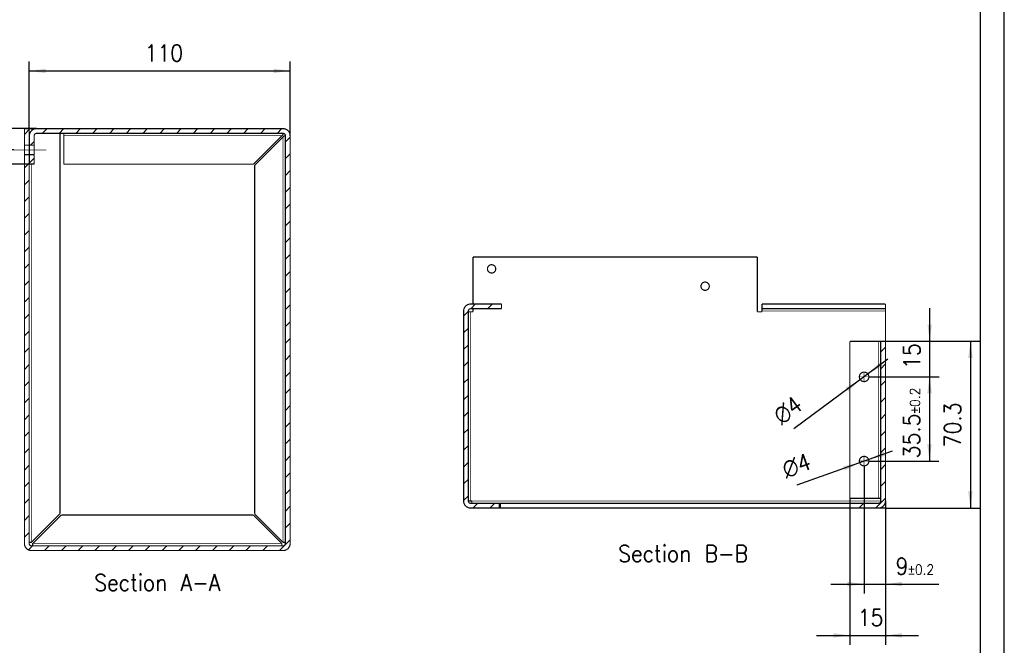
# Model space of a CAD drawing. Header units: inches. Extents: x -1790 to -602, y -1283 to -443.
# Tile 9 of 10: x -1017 to -602, y -1025 to -761. Entities that reach past the tile are written whole.
import ezdxf

# ---------------------------------------------------------------- set-up
doc = ezdxf.new("R2010")
doc.units = ezdxf.units.IN
doc.linetypes.add('DOT_CENTER', pattern=[14, 12, -1, 0, -1])
doc.layers.add('1', color=7, linetype='Continuous')
doc.styles.add('CONVERTER_11', font='txt.shx', dxfattribs={"width": 0.9})
doc.dimstyles.new('ME10_DIM_10', dxfattribs={"dimtxt": 7, "dimasz": 7, "dimexe": 4, "dimexo": 0, "dimgap": 4, "dimtad": 1, "dimdec": 1, "dimdsep": 46, "dimtxsty": 'CONVERTER_11', "dimsah": 1, "dimcen": 0.09, "dimclrd": 2, "dimclre": 2, "dimclrt": 7, "dimadec": 0, "dimazin": 0, "dimtol": 1, "dimtp": 0.2, "dimtm": 0.2, "dimtfac": 0.6, "dimtdec": 1, "dimtmove": 0, "dimatfit": 3, "dimfxl": 1, "dimtolj": 1, "dimtzin": 0, "dimarcsym": 0})
doc.dimstyles.new('ME10_DIM_11', dxfattribs={"dimtxt": 7, "dimasz": 7, "dimexe": 4, "dimexo": 0, "dimgap": 4, "dimtad": 1, "dimdec": 1, "dimdsep": 46, "dimtxsty": 'CONVERTER_11', "dimsah": 1, "dimcen": 0.09, "dimclrd": 2, "dimclre": 2, "dimclrt": 7, "dimadec": 0, "dimazin": 0, "dimtfac": 1, "dimtdec": 4, "dimtmove": 0, "dimatfit": 3, "dimfxl": 1, "dimtolj": 1, "dimtzin": 0, "dimarcsym": 0})
doc.dimstyles.new('ME10_DIM_12', dxfattribs={"dimtxt": 7, "dimasz": 7, "dimexe": 4, "dimexo": 0, "dimgap": 4, "dimtad": 1, "dimdec": 1, "dimdsep": 46, "dimtxsty": 'CONVERTER_11', "dimsah": 1, "dimcen": 0.09, "dimclrd": 2, "dimclre": 2, "dimclrt": 7, "dimadec": 0, "dimazin": 0, "dimtfac": 1, "dimtdec": 4, "dimtmove": 0, "dimatfit": 3, "dimfxl": 1, "dimtolj": 1, "dimtzin": 0, "dimarcsym": 0})
doc.dimstyles.new('ME10_DIM_13', dxfattribs={"dimtxt": 7, "dimasz": 7, "dimexe": 4, "dimexo": 0, "dimgap": 4, "dimtad": 1, "dimdec": 1, "dimdsep": 46, "dimtxsty": 'CONVERTER_11', "dimsah": 1, "dimcen": 0.09, "dimclrd": 2, "dimclre": 2, "dimclrt": 7, "dimadec": 0, "dimazin": 0, "dimtol": 1, "dimtp": 0.2, "dimtm": 0.2, "dimtfac": 0.6, "dimtdec": 1, "dimtmove": 0, "dimatfit": 3, "dimfxl": 1, "dimtolj": 1, "dimtzin": 0, "dimarcsym": 0})
doc.dimstyles.new('ME10_DIM_14', dxfattribs={"dimtxt": 7, "dimasz": 7, "dimexe": 4, "dimexo": 0, "dimgap": 4, "dimtad": 1, "dimdec": 1, "dimdsep": 46, "dimtxsty": 'CONVERTER_11', "dimsah": 1, "dimcen": 0.09, "dimclrd": 2, "dimclre": 2, "dimclrt": 7, "dimadec": 0, "dimazin": 0, "dimtfac": 1, "dimtdec": 4, "dimtmove": 0, "dimatfit": 3, "dimfxl": 1, "dimtolj": 1, "dimtzin": 0, "dimarcsym": 0})
doc.dimstyles.new('ME10_DIM_15', dxfattribs={"dimtxt": 7, "dimasz": 7, "dimexe": 4, "dimexo": 0, "dimgap": 4, "dimtad": 1, "dimdec": 1, "dimdsep": 46, "dimtxsty": 'CONVERTER_11', "dimsah": 1, "dimcen": 0.09, "dimclrd": 2, "dimclre": 2, "dimclrt": 7, "dimadec": 0, "dimazin": 0, "dimtfac": 1, "dimtdec": 4, "dimtmove": 0, "dimatfit": 3, "dimfxl": 1, "dimtolj": 1, "dimtzin": 0, "dimarcsym": 0})
doc.dimstyles.new('ME10_DIM_16', dxfattribs={"dimtxt": 7, "dimasz": 7, "dimexe": 4, "dimexo": 0, "dimgap": 4, "dimtad": 1, "dimdec": 1, "dimdsep": 46, "dimtxsty": 'CONVERTER_11', "dimsah": 1, "dimcen": 0.09, "dimclrd": 2, "dimclre": 2, "dimclrt": 7, "dimadec": 0, "dimazin": 0, "dimtfac": 1, "dimtdec": 4, "dimtmove": 0, "dimatfit": 3, "dimfxl": 1, "dimtolj": 1, "dimtzin": 0, "dimarcsym": 0})
doc.dimstyles.new('ME10_DIM_17', dxfattribs={"dimtxt": 7, "dimasz": 7, "dimexe": 4, "dimexo": 0, "dimgap": 4, "dimtad": 1, "dimdec": 1, "dimdsep": 46, "dimtxsty": 'CONVERTER_11', "dimsah": 1, "dimcen": 0.09, "dimclrd": 2, "dimclre": 2, "dimclrt": 7, "dimadec": 0, "dimazin": 0, "dimtfac": 1, "dimtdec": 4, "dimtmove": 0, "dimatfit": 3, "dimfxl": 1, "dimtolj": 1, "dimtzin": 0, "dimarcsym": 0})
pattern_1 = [(225, (0, 0), (3.535534, -3.535534), [])]
pattern_2 = [(45, (0, 0), (-3.535534, 3.535534), [])]

# ---------------------------------------------------------------- blocks, each defined once
blk = doc.blocks.new('rev_supp_piede__2', base_point=(-1430.9, -2250.2))
at = {"linetype": 'Continuous'}
h = blk.add_hatch(dxfattribs=at)
h.set_pattern_fill('_USER', color=253, scale=5, angle=225, pattern_type=0)
h.set_pattern_definition(pattern_1)
edge = h.paths.add_edge_path()
edge.add_line((-1427.9, -2166.2), (-1414.9, -2166.2))
edge.add_line((-1414.9, -2166.2), (-1414.9, -2164.2))
edge.add_line((-1414.9, -2164.2), (-1427.9, -2164.2))
edge.add_arc((-1427.9, -2167.2), 3, 90, 180)
edge.add_line((-1430.9, -2167.2), (-1430.9, -2247.2))
edge.add_arc((-1427.9, -2247.2), 3, 180, 270)
edge.add_line((-1427.9, -2250.2), (-1415.9, -2250.2))
edge.add_line((-1415.9, -2250.2), (-1415.9, -2248.2))
edge.add_line((-1415.9, -2248.2), (-1427.4, -2248.2))
edge.add_line((-1427.4, -2248.2), (-1427.9, -2248.2))
edge.add_arc((-1427.9, -2247.2), 1, 180, 270, ccw=False)
edge.add_line((-1428.9, -2247.2), (-1428.9, -2167.5))
edge.add_line((-1428.9, -2167.5), (-1428.9, -2167.2))
edge.add_arc((-1427.9, -2167.2), 1, 90, 180, ccw=False)
h = blk.add_hatch(dxfattribs=at)
h.set_pattern_fill('_USER', color=253, scale=5, angle=225, pattern_type=0)
h.set_pattern_definition(pattern_1)
edge = h.paths.add_edge_path()
edge.add_line((-1256.1, -2250.2), (-1268.1, -2250.2))
edge.add_line((-1268.1, -2250.2), (-1268.1, -2248.2))
edge.add_line((-1268.1, -2248.2), (-1256.1, -2248.2))
edge.add_arc((-1256.1, -2247.2), 1, 270, 360)
edge.add_line((-1255.1, -2247.2), (-1255.1, -2246.1))
edge.add_line((-1255.1, -2246.1), (-1255.1, -2179.9))
edge.add_line((-1255.1, -2179.9), (-1253.1, -2179.9))
edge.add_line((-1253.1, -2179.9), (-1253.1, -2247.2))
edge.add_arc((-1256.1, -2247.2), 3, -90, 0, ccw=False)
at = {"color": 7, "linetype": 'Continuous', "const_width": 0.5}
for points in [[(-1307.1, -2144.4), (-1426.9, -2144.4)], [(-1426.9, -2144.4), (-1426.9, -2164.2)], [(-1307.1, -2167.5), (-1307.1, -2144.4)], [(-1414.9, -2164.2), (-1427.9, -2164.2)], [(-1427.9, -2166.2), (-1414.9, -2166.2)], [(-1426.9, -2166.2), (-1426.9, -2167.5)], [(-1414.9, -2164.2), (-1414.9, -2166.2)], [(-1305.1, -2164.2), (-1253.1, -2164.2)], [(-1305.1, -2164.2), (-1305.1, -2166.2)], [(-1253.1, -2166.2), (-1305.1, -2166.2)], [(-1305.1, -2167.2), (-1305.1, -2166.2)], [(-1253.1, -2166.2), (-1253.1, -2164.2)], [(-1253.1, -2167.2), (-1253.1, -2166.2)], [(-1430.9, -2167.2), (-1430.9, -2247.2)], [(-1428.9, -2167.2), (-1428.9, -2167.5)], [(-1428.9, -2167.5), (-1427.9, -2167.5)], [(-1428.9, -2167.5), (-1428.9, -2247.2)], [(-1427.9, -2167.5), (-1426.9, -2167.5)], [(-1307.1, -2167.5), (-1305.1, -2167.5)], [(-1305.1, -2167.5), (-1305.1, -2167.2)], [(-1253.1, -2167.2), (-1253.1, -2179.9)], [(-1268.1, -2179.9), (-1268.1, -2246.1)], [(-1268.1, -2179.9), (-1256.1, -2179.9)], [(-1255.1, -2179.9), (-1256.1, -2179.9)], [(-1255.1, -2179.9), (-1255.1, -2246.1)], [(-1253.1, -2179.9), (-1255.1, -2179.9)], [(-1253.1, -2179.9), (-1253.1, -2247.2)], [(-1428.9, -2247.2), (-1427.9, -2247.2)], [(-1427.9, -2247.2), (-1427.4, -2247.2)], [(-1427.9, -2248.2), (-1427.4, -2248.2)], [(-1427.4, -2248.2), (-1427.4, -2247.2)], [(-1427.4, -2248.2), (-1415.9, -2248.2)], [(-1415.9, -2250.2), (-1415.9, -2248.2)], [(-1415.9, -2248.2), (-1415.4, -2248.2)], [(-1268.1, -2248.2), (-1415.4, -2248.2)], [(-1415.4, -2248.2), (-1415.4, -2250.2)], [(-1268.1, -2246.1), (-1256.1, -2246.1)], [(-1268.1, -2248.2), (-1268.1, -2250.2)], [(-1256.1, -2248.2), (-1268.1, -2248.2)], [(-1255.1, -2246.1), (-1256.1, -2246.1)], [(-1255.1, -2246.1), (-1255.1, -2247.2)], [(-1253.1, -2248.2), (-1253.27, -2248.2)], [(-1253.1, -2248.2), (-1253.1, -2247.2)], [(-1253.1, -2250.2), (-1253.1, -2248.2)], [(-1427.9, -2250.2), (-1415.9, -2250.2)], [(-1415.9, -2250.2), (-1415.4, -2250.2)], [(-1268.1, -2250.2), (-1415.4, -2250.2)], [(-1256.1, -2250.2), (-1268.1, -2250.2)], [(-1253.1, -2250.2), (-1256.1, -2250.2)]]:
    blk.add_lwpolyline(points, dxfattribs=at)
for points in [[(-1420.85, -2149.4, 1), (-1417.35, -2149.4, 1)], [(-1330.85, -2156.7, 1), (-1327.35, -2156.7, 1)], [(-1264.1, -2194.9, 1), (-1260.1, -2194.9, 1)], [(-1264.1, -2230.4, 1), (-1260.1, -2230.4, 1)]]:
    blk.add_lwpolyline(points, format="xyb", close=True, dxfattribs=at)
for points in [[(-1427.9, -2164.2, 0.414214), (-1430.9, -2167.2, 0.414214)], [(-1427.9, -2166.2, 0.414214), (-1428.9, -2167.2, 0.414214)], [(-1430.9, -2247.2, 0.414214), (-1427.9, -2250.2, 0.414214)], [(-1428.9, -2247.2, 0.414214), (-1427.9, -2248.2, 0.414214)], [(-1256.1, -2248.2, 0.414214), (-1255.1, -2247.2, 0.414214)], [(-1256.1, -2250.2, 0.414214), (-1253.1, -2247.2, 0.414214)]]:
    blk.add_lwpolyline(points, format="xyb", dxfattribs=at)
at = {"color": 124, "linetype": 'Continuous', "const_width": 0.25}
for points in [[(-1427.9, -2167.5), (-1427.9, -2247.2)], [(-1305.1, -2167.2), (-1253.1, -2167.2)], [(-1256.1, -2179.9), (-1256.1, -2246.1)], [(-1427.4, -2247.2), (-1255.1, -2247.2)]]:
    blk.add_lwpolyline(points, dxfattribs=at)
at = {"layer": '1', "color": 30, "linetype": 'DOT_CENTER', "const_width": 0.25}
for points in [[(-1259.9, -2194.9), (-1264.3, -2194.9)], [(-1262.1, -2192.7), (-1262.1, -2197.1)], [(-1262.1, -2228.2), (-1262.1, -2232.6)], [(-1259.9, -2230.4), (-1264.3, -2230.4)]]:
    blk.add_lwpolyline(points, dxfattribs=at)
blk = doc.blocks.new('*D26')
at = {"layer": '1', "color": 2, "linetype": 'Continuous', "transparency": 16777216}
for p, q in [((-1259.9, -2194.9), (-1230.54, -2194.9)), ((-1234.54, -2194.9), (-1234.54, -2230.4)), ((-1259.9, -2230.4), (-1230.54, -2230.4))]:
    blk.add_line(p, q, dxfattribs=at)
at = {"layer": '1', "color": 2, "transparency": 16777216}
for points in [[(-1233.62, -2201.9), (-1235.46, -2201.9), (-1234.54, -2194.9)], [(-1235.46, -2223.4), (-1233.62, -2223.4), (-1234.54, -2230.4)]]:
    blk.add_solid(points, dxfattribs=at)
at = {"layer": '1', "color": 7, "transparency": 16777216, "insert": (-1238.54, -2229.24), "char_height": 7, "attachment_point": 7, "rotation": 90, "line_spacing_factor": 0.60024, "style": 'CONVERTER_11'}
blk.add_mtext('\\C7;35.5\\C7;\\H4.2;{\\Fgdt;`}0.2', dxfattribs=at)
blk = doc.blocks.new('*D27')
at = {"layer": '1', "color": 2, "linetype": 'Continuous', "transparency": 16777216}
for p, q in [((-1253.1, -2179.9), (-1213.28, -2179.9)), ((-1217.28, -2179.9), (-1217.28, -2250.2)), ((-1253.1, -2250.2), (-1213.28, -2250.2))]:
    blk.add_line(p, q, dxfattribs=at)
at = {"layer": '1', "color": 2, "transparency": 16777216}
for points in [[(-1216.35, -2186.9), (-1218.2, -2186.9), (-1217.28, -2179.9)], [(-1218.2, -2243.2), (-1216.35, -2243.2), (-1217.28, -2250.2)]]:
    blk.add_solid(points, dxfattribs=at)
at = {"layer": '1', "color": 7, "transparency": 16777216, "insert": (-1221.28, -2224.59), "char_height": 7, "attachment_point": 7, "rotation": 90, "line_spacing_factor": 0.60024, "style": 'CONVERTER_11'}
blk.add_mtext('70.3', dxfattribs=at)
blk = doc.blocks.new('*D28')
at = {"layer": '1', "color": 2, "linetype": 'Continuous', "transparency": 16777216}
for p, q in [((-1234.45, -2179.9), (-1234.45, -2165.9)), ((-1256.1, -2179.9), (-1230.45, -2179.9)), ((-1234.45, -2194.9), (-1234.45, -2179.9)), ((-1259.9, -2194.9), (-1230.45, -2194.9)), ((-1234.45, -2208.9), (-1234.45, -2194.9))]:
    blk.add_line(p, q, dxfattribs=at)
at = {"layer": '1', "color": 2, "transparency": 16777216}
for points in [[(-1235.37, -2172.9), (-1233.53, -2172.9), (-1234.45, -2179.9)], [(-1233.53, -2201.9), (-1235.37, -2201.9), (-1234.45, -2194.9)]]:
    blk.add_solid(points, dxfattribs=at)
at = {"layer": '1', "color": 7, "transparency": 16777216, "insert": (-1238.45, -2191.6), "char_height": 7, "attachment_point": 7, "rotation": 90, "line_spacing_factor": 0.60024, "style": 'CONVERTER_11'}
blk.add_mtext('15', dxfattribs=at)
blk = doc.blocks.new('*D29')
at = {"layer": '1', "color": 2, "linetype": 'Continuous', "transparency": 16777216}
for p, q in [((-1262.1, -2232.6), (-1262.1, -2286.21)), ((-1253.1, -2247.2), (-1253.1, -2286.21)), ((-1276.1, -2282.21), (-1262.1, -2282.21)), ((-1262.1, -2282.21), (-1253.1, -2282.21)), ((-1253.1, -2282.21), (-1230.57, -2282.21))]:
    blk.add_line(p, q, dxfattribs=at)
at = {"layer": '1', "color": 2, "transparency": 16777216}
for points in [[(-1269.1, -2283.13), (-1269.1, -2281.29), (-1262.1, -2282.21)], [(-1246.1, -2281.29), (-1246.1, -2283.13), (-1253.1, -2282.21)]]:
    blk.add_solid(points, dxfattribs=at)
at = {"layer": '1', "color": 7, "transparency": 16777216, "insert": (-1248.87, -2278.21), "char_height": 7, "attachment_point": 7, "rotation": 0.0001, "line_spacing_factor": 0.60024, "style": 'CONVERTER_11'}
blk.add_mtext('\\C7;9\\C7;\\H4.2;{\\Fgdt;`}0.2', dxfattribs=at)
blk = doc.blocks.new('*D30')
at = {"layer": '1', "color": 2, "linetype": 'Continuous', "transparency": 16777216}
for p, q in [((-1268.1, -2246.1), (-1268.1, -2307.85)), ((-1253.1, -2247.2), (-1253.1, -2307.85)), ((-1282.1, -2303.85), (-1268.1, -2303.85)), ((-1268.1, -2303.85), (-1253.1, -2303.85)), ((-1253.1, -2303.85), (-1239.1, -2303.85))]:
    blk.add_line(p, q, dxfattribs=at)
at = {"layer": '1', "color": 2, "transparency": 16777216}
for points in [[(-1275.1, -2304.77), (-1275.1, -2302.92), (-1268.1, -2303.85)], [(-1246.1, -2302.92), (-1246.1, -2304.77), (-1253.1, -2303.85)]]:
    blk.add_solid(points, dxfattribs=at)
at = {"layer": '1', "color": 7, "transparency": 16777216, "insert": (-1264.8, -2299.85), "char_height": 7, "attachment_point": 7, "rotation": 0.0001, "line_spacing_factor": 0.60024, "style": 'CONVERTER_11'}
blk.add_mtext('15', dxfattribs=at)
blk = doc.blocks.new('*D31')
at = {"layer": '1', "color": 2, "linetype": 'Continuous'}
blk.add_line((-1250.33, -2226.19), (-1290.38, -2240.53), dxfattribs=at)
at = {"layer": '1', "color": 2}
for points in [[(-1253.94, -2226.5), (-1253.32, -2228.23), (-1260.22, -2229.73)], [(-1270.26, -2234.3), (-1270.88, -2232.57), (-1263.98, -2231.07)]]:
    blk.add_solid(points, dxfattribs=at)
at = {"layer": '1', "color": 7, "insert": (-1300.17, -2239.78), "char_height": 7, "attachment_point": 7, "rotation": 19.7054, "line_spacing_factor": 0.60024, "style": 'CONVERTER_11'}
blk.add_mtext('\\C7; {\\Fgdt;n}\\C7;4', dxfattribs=at)
blk = doc.blocks.new('*D32')
at = {"layer": '1', "color": 2, "linetype": 'Continuous'}
blk.add_line((-1252.04, -2187.48), (-1291.69, -2216.74), dxfattribs=at)
at = {"layer": '1', "color": 2}
for points in [[(-1255.41, -2188.81), (-1254.31, -2190.3), (-1260.49, -2193.71)], [(-1268.79, -2200.99), (-1269.89, -2199.5), (-1263.71, -2196.09)]]:
    blk.add_solid(points, dxfattribs=at)
at = {"layer": '1', "color": 7, "insert": (-1301.27, -2218.85), "char_height": 7, "attachment_point": 7, "rotation": 36.4371, "line_spacing_factor": 0.60024, "style": 'CONVERTER_11'}
blk.add_mtext('\\C7; {\\Fgdt;n}\\C7;4', dxfattribs=at)
blk = doc.blocks.new('rev_supp_piede__4', base_point=(-1616, -2268.1))
at = {"linetype": 'Continuous'}
h = blk.add_hatch(dxfattribs=at)
h.set_pattern_fill('_USER', color=253, scale=5, angle=45, pattern_type=0)
h.set_pattern_definition(pattern_2)
edge = h.paths.add_edge_path()
edge.add_line((-1507, -2090.3), (-1610.9, -2090.3))
edge.add_arc((-1610.9, -2093.3), 3, 90, 180)
edge.add_line((-1613.9, -2093.3), (-1613.9, -2097.3))
edge.add_line((-1613.9, -2097.3), (-1611.9, -2097.3))
edge.add_line((-1611.9, -2097.3), (-1611.9, -2093.3))
edge.add_arc((-1610.9, -2093.3), 1, 90, 180, ccw=False)
edge.add_line((-1610.9, -2092.3), (-1599.4, -2092.3))
edge.add_line((-1599.4, -2092.3), (-1507, -2092.3))
edge.add_arc((-1507, -2093.3), 1, 0, 90, ccw=False)
edge.add_line((-1506, -2093.3), (-1506, -2264.6))
edge.add_line((-1506, -2264.6), (-1506, -2265.1))
edge.add_arc((-1507, -2265.1), 1, -90, 0, ccw=False)
edge.add_line((-1507, -2266.1), (-1507.5, -2266.1))
edge.add_line((-1507.5, -2266.1), (-1612.5, -2266.1))
edge.add_line((-1612.5, -2266.1), (-1613, -2266.1))
edge.add_arc((-1613, -2265.1), 1, 180, 270, ccw=False)
edge.add_line((-1614, -2265.1), (-1614, -2264.6))
edge.add_line((-1614, -2264.6), (-1614, -2101.3))
edge.add_line((-1614, -2101.3), (-1616, -2101.3))
edge.add_line((-1616, -2101.3), (-1616, -2265.1))
edge.add_arc((-1613, -2265.1), 3, 180, 270)
edge.add_line((-1613, -2268.1), (-1507, -2268.1))
edge.add_arc((-1507, -2265.1), 3, 270, 360)
edge.add_line((-1504, -2265.1), (-1504, -2093.3))
edge.add_arc((-1507, -2093.3), 3, 0, 90)
h = blk.add_hatch(dxfattribs=at)
h.set_pattern_fill('_USER', color=253, scale=5, angle=45, pattern_type=0)
h.set_pattern_definition(pattern_2)
h.paths.add_polyline_path([(-1614, -2097.3), (-1616, -2097.3), (-1616, -2090.3), (-1614, -2090.3)])
h = blk.add_hatch(dxfattribs=at)
h.set_pattern_fill('_USER', color=253, scale=5, angle=45, pattern_type=0)
h.set_pattern_definition(pattern_2)
h.paths.add_polyline_path([(-1611.9, -2105.3), (-1611.9, -2101.3), (-1613.9, -2101.3), (-1613.9, -2105.3)])
at = {"color": 7, "linetype": 'Continuous', "const_width": 0.5}
for points in [[(-1616, -2090.3), (-1616, -2097.3)], [(-1614, -2090.3), (-1616, -2090.3)], [(-1613, -2090.3), (-1614, -2090.3)], [(-1614, -2097.3), (-1614, -2090.3)], [(-1613, -2090.3), (-1610.9, -2090.3)], [(-1507, -2090.3), (-1610.9, -2090.3)], [(-1613.9, -2093.3), (-1613.9, -2097.3)], [(-1611.9, -2097.3), (-1611.9, -2093.3)], [(-1610.9, -2092.3), (-1599.4, -2092.3)], [(-1601, -2092.3), (-1601, -2252.6)], [(-1599.4, -2092.3), (-1507, -2092.3)], [(-1599.4, -2092.3), (-1599.4, -2093.3)], [(-1599.4, -2105.3), (-1599.4, -2093.3)], [(-1507.49, -2093.3), (-1519.49, -2105.3)], [(-1519, -2105.79), (-1507, -2093.79)], [(-1507, -2092.81), (-1507.49, -2093.3)], [(-1507, -2092.3), (-1507, -2092.81)], [(-1507, -2093.79), (-1506.51, -2093.3)], [(-1506, -2093.3), (-1506.51, -2093.3)], [(-1506, -2264.6), (-1506, -2093.3)], [(-1504, -2265.1), (-1504, -2093.3)], [(-1616, -2097.3), (-1616, -2101.3)], [(-1614, -2097.3), (-1616, -2097.3)], [(-1614, -2097.3), (-1614, -2101.3)], [(-1611.9, -2097.3), (-1613.9, -2097.3)], [(-1613.9, -2097.3), (-1613.9, -2101.3)], [(-1611.9, -2097.3), (-1611.9, -2101.3)], [(-1616, -2101.3), (-1616, -2265.1)], [(-1614, -2101.3), (-1616, -2101.3)], [(-1614, -2264.6), (-1614, -2101.3)], [(-1613.9, -2101.3), (-1613.9, -2105.3)], [(-1611.9, -2101.3), (-1613.9, -2101.3)], [(-1611.9, -2105.3), (-1611.9, -2101.3)], [(-1613.9, -2105.3), (-1611.9, -2105.3)], [(-1599.4, -2105.3), (-1519.49, -2105.3)], [(-1519, -2252.6), (-1519, -2105.79)], [(-1613, -2264.6), (-1601, -2252.6)], [(-1600.5, -2253.1), (-1612.5, -2265.1)], [(-1519.5, -2253.1), (-1600.5, -2253.1)], [(-1507.5, -2265.1), (-1519.5, -2253.1)], [(-1519, -2252.6), (-1507, -2264.6)], [(-1614, -2265.1), (-1614, -2264.6)], [(-1613, -2264.6), (-1614, -2264.6)], [(-1613, -2266.1), (-1612.5, -2266.1)], [(-1612.5, -2265.1), (-1612.5, -2266.1)], [(-1612.5, -2266.1), (-1507.5, -2266.1)], [(-1507.5, -2265.1), (-1507.5, -2266.1)], [(-1507.5, -2266.1), (-1507, -2266.1)], [(-1506, -2264.6), (-1507, -2264.6)], [(-1506, -2265.1), (-1506, -2264.6)], [(-1613, -2268.1), (-1507, -2268.1)]]:
    blk.add_lwpolyline(points, dxfattribs=at)
for points in [[(-1610.9, -2090.3, 0.414214), (-1613.9, -2093.3, 0.414214)], [(-1504, -2093.3, 0.414214), (-1507, -2090.3, 0.414214)], [(-1610.9, -2092.3, 0.414214), (-1611.9, -2093.3, 0.414214)], [(-1506, -2093.3, 0.414214), (-1507, -2092.3, 0.414214)], [(-1616, -2265.1, 0.414214), (-1613, -2268.1, 0.414214)], [(-1614, -2265.1, 0.414214), (-1613, -2266.1, 0.414214)], [(-1507, -2266.1, 0.414214), (-1506, -2265.1, 0.414214)], [(-1507, -2268.1, 0.414214), (-1504, -2265.1, 0.414214)]]:
    blk.add_lwpolyline(points, format="xyb", dxfattribs=at)
at = {"color": 124, "linetype": 'Continuous', "const_width": 0.25}
for points in [[(-1613, -2091.16), (-1613, -2090.3)], [(-1599.4, -2093.3), (-1507.49, -2093.3)], [(-1507, -2264.6), (-1507, -2093.79)], [(-1613, -2264.6), (-1613, -2105.3)], [(-1507.5, -2265.1), (-1612.5, -2265.1)]]:
    blk.add_lwpolyline(points, dxfattribs=at)
at = {"layer": '1', "color": 30, "linetype": 'DOT_CENTER', "const_width": 0.25}
blk.add_lwpolyline([(-1606.8, -2099.3), (-1620.4, -2099.3)], dxfattribs=at)
blk = doc.blocks.new('*D33')
at = {"layer": '1', "color": 2, "linetype": 'Continuous', "transparency": 16777216}
for p, q in [((-1614, -2090.3), (-1614, -2061.99)), ((-1504, -2093.3), (-1504, -2061.99)), ((-1614, -2065.99), (-1504, -2065.99))]:
    blk.add_line(p, q, dxfattribs=at)
at = {"layer": '1', "color": 2, "transparency": 16777216}
for points in [[(-1607, -2065.07), (-1607, -2066.91), (-1614, -2065.99)], [(-1511, -2066.91), (-1511, -2065.07), (-1504, -2065.99)]]:
    blk.add_solid(points, dxfattribs=at)
at = {"layer": '1', "color": 7, "transparency": 16777216, "insert": (-1565.3, -2061.99), "char_height": 7, "attachment_point": 7, "rotation": 0.0001, "line_spacing_factor": 0.60024, "style": 'CONVERTER_11'}
blk.add_mtext('110', dxfattribs=at)
blk = doc.blocks.new('*D34')
at = {"layer": '1', "color": 2, "linetype": 'Continuous', "transparency": 16777216}
for p, q in [((-1657.54, -2090.3), (-1657.54, -2076.3)), ((-1610.9, -2090.3), (-1661.54, -2090.3)), ((-1657.54, -2105.3), (-1657.54, -2090.3)), ((-1611.9, -2105.3), (-1661.54, -2105.3)), ((-1657.54, -2119.3), (-1657.54, -2105.3))]:
    blk.add_line(p, q, dxfattribs=at)
at = {"layer": '1', "color": 2, "transparency": 16777216}
for points in [[(-1658.46, -2083.3), (-1656.62, -2083.3), (-1657.54, -2090.3)], [(-1656.62, -2112.3), (-1658.46, -2112.3), (-1657.54, -2105.3)]]:
    blk.add_solid(points, dxfattribs=at)
at = {"layer": '1', "color": 7, "transparency": 16777216, "insert": (-1661.54, -2102), "char_height": 7, "attachment_point": 7, "rotation": 90, "line_spacing_factor": 0.60024, "style": 'CONVERTER_11'}
blk.add_mtext('15', dxfattribs=at)
blk = doc.blocks.new('*D35')
at = {"layer": '1', "color": 2, "linetype": 'Continuous', "transparency": 16777216}
for p, q in [((-1634.56, -2076.3), (-1634.56, -2090.3)), ((-1616, -2090.3), (-1638.56, -2090.3)), ((-1634.56, -2090.3), (-1634.56, -2099.3)), ((-1620.4, -2099.3), (-1638.56, -2099.3)), ((-1634.56, -2099.3), (-1634.56, -2113.3))]:
    blk.add_line(p, q, dxfattribs=at)
at = {"layer": '1', "color": 2, "transparency": 16777216}
for points in [[(-1635.49, -2083.3), (-1633.64, -2083.3), (-1634.56, -2090.3)], [(-1633.64, -2106.3), (-1635.49, -2106.3), (-1634.56, -2099.3)]]:
    blk.add_solid(points, dxfattribs=at)
at = {"layer": '1', "color": 7, "transparency": 16777216, "insert": (-1638.56, -2096.9), "char_height": 7, "attachment_point": 7, "rotation": 90, "line_spacing_factor": 0.60024, "style": 'CONVERTER_11'}
blk.add_mtext('9', dxfattribs=at)
blk = doc.blocks.new('A2', base_point=(3410.01, -4522.54))
at = {"layer": '1', "color": 7, "linetype": 'Continuous'}
blk.add_line((-606.5, -1278.3), (-606.5, -986.3), dxfattribs=at)
at = {"layer": '1', "color": 2, "linetype": 'Continuous'}
blk.add_line((-601.5, -1283.3), (-601.5, -986.3), dxfattribs=at)
blk = doc.blocks.new('B-B__3', base_point=(-1344.4, -2197.3))
blk.add_blockref('rev_supp_piede__2', (-1430.9, -2250.2))
at = {"layer": '1'}
for name in ['*D32', '*D31']:
    blk.add_blockref(name, (0, 0), dxfattribs=at)
at = {"layer": '1', "color": 7, "insert": (-1338.34, -2265.85), "char_height": 7, "attachment_point": 2, "line_spacing_factor": 1.320528, "style": 'CONVERTER_11'}
blk.add_mtext('Section B-B', dxfattribs=at)
at = {"layer": '1'}
for base, p1, dimstyle, picture, middle in [((-1234.45, -2194.9), (-1256.1, -2179.9), 'ME10_DIM_12', '*D28', (-1241.95, -2187.4)), ((-1234.54, -2194.9), (-1259.9, -2230.4), 'ME10_DIM_10', '*D26', (-1242.04, -2212.65))]:
    dim = blk.add_linear_dim(base=base, p1=p1, p2=(-1259.9, -2194.9), angle=90, dimstyle=dimstyle, dxfattribs=at)
    dim.commit()
    dim.dimension.update_dxf_attribs({"geometry": picture, "text_midpoint": middle, "text_rotation": 90})
dim = blk.add_aligned_dim(p1=(-1253.1, -2250.2), p2=(-1253.1, -2179.9), distance=-35.82, dimstyle='ME10_DIM_11', dxfattribs=at)
dim.commit()
dim.dimension.update_dxf_attribs({"geometry": '*D27', "text_midpoint": (-1224.78, -2215.05), "text_rotation": 90})
for base, p2, dimstyle, picture, middle in [((-1262.1, -2282.21), (-1262.1, -2232.6), 'ME10_DIM_13', '*D29', (-1239.72, -2274.71)), ((-1268.1, -2303.85), (-1268.1, -2246.1), 'ME10_DIM_14', '*D30', (-1260.6, -2296.35))]:
    dim = blk.add_linear_dim(base=base, p1=(-1253.1, -2247.2), p2=p2, dimstyle=dimstyle, dxfattribs=at)
    dim.commit()
    dim.dimension.update_dxf_attribs({"geometry": picture, "text_midpoint": middle, "text_rotation": 0.0001})
blk = doc.blocks.new('A-A__5', base_point=(-1561.2, -2181.6))
blk.add_blockref('rev_supp_piede__4', (-1616, -2268.1))
at = {"layer": '1', "color": 7, "insert": (-1560, -2278.1), "char_height": 7, "attachment_point": 2, "line_spacing_factor": 1.320528, "style": 'CONVERTER_11'}
blk.add_mtext('Section A-A', dxfattribs=at)
at = {"layer": '1'}
dim = blk.add_linear_dim(base=(-1614, -2065.99), p1=(-1504, -2093.3), p2=(-1614, -2090.3), dimstyle='ME10_DIM_15', dxfattribs=at)
dim.commit()
dim.dimension.update_dxf_attribs({"geometry": '*D33', "text_midpoint": (-1559, -2058.49), "text_rotation": 0.0001})
for base, p1, p2, dimstyle, picture, middle in [((-1657.54, -2105.3), (-1610.9, -2090.3), (-1611.9, -2105.3), 'ME10_DIM_16', '*D34', (-1665.04, -2097.8)), ((-1634.56, -2090.3), (-1620.4, -2099.3), (-1616, -2090.3), 'ME10_DIM_17', '*D35', (-1642.06, -2094.8))]:
    dim = blk.add_linear_dim(base=base, p1=p1, p2=p2, angle=90, dimstyle=dimstyle, dxfattribs=at)
    dim.commit()
    dim.dimension.update_dxf_attribs({"geometry": picture, "text_midpoint": middle, "text_rotation": 90})
blk = doc.blocks.new('1')
blk.add_blockref('A2', (3410.01, -4522.54))
at = {"xscale": 0.5, "yscale": 0.5, "zscale": 0.5}
for name, p in [('A-A__5', (-780.6, -1090.8)), ('B-B__3', (-672.2, -1098.65))]:
    blk.add_blockref(name, p, dxfattribs=at)

msp = doc.modelspace()

# ---------------------------------------------------------------- block references
at = {"xscale": 2, "yscale": 2, "zscale": 2}
msp.add_blockref('1', (601.5, 1283.3), dxfattribs=at)

doc.saveas('drawing.dxf')
